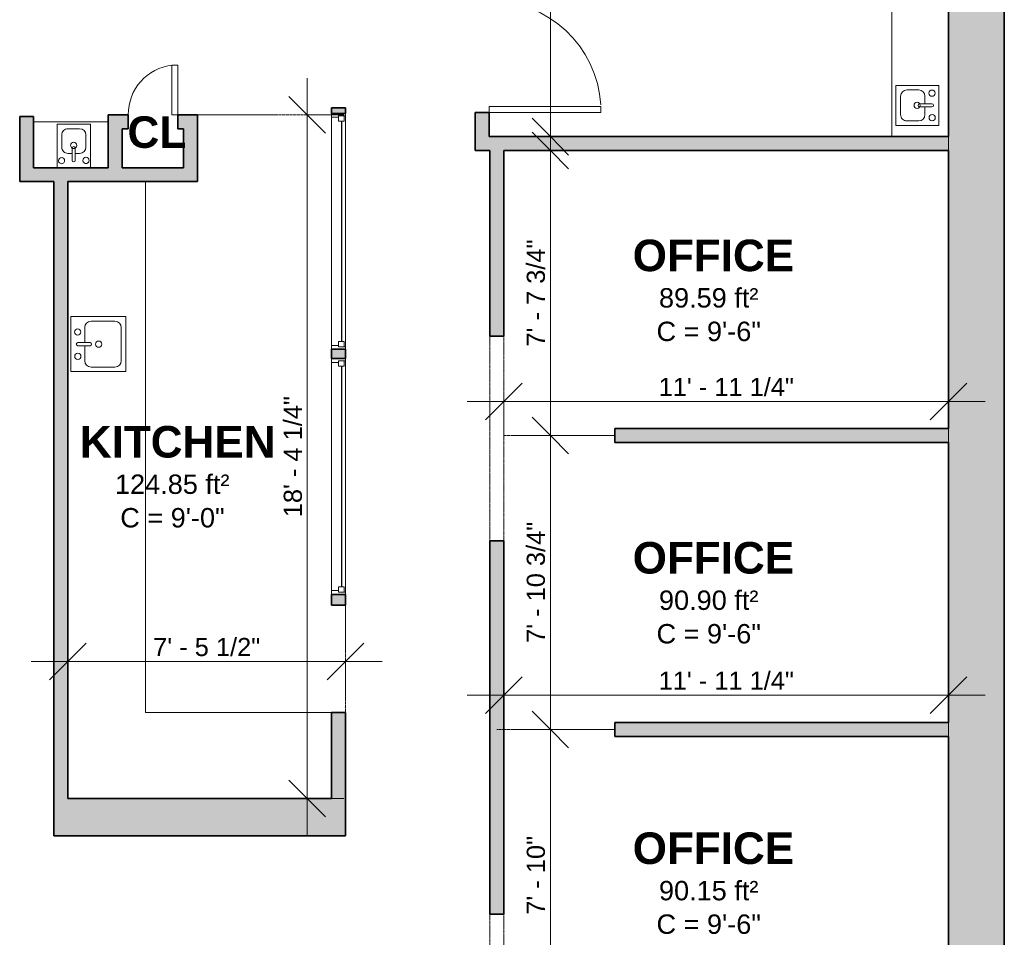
# Model space of a CAD drawing. Header units: inches. Extents: x -125 to 454, y -512 to 818.
# Tile 6 of 9: x 137 to 454, y 116 to 412. Entities that reach past the tile are written whole.
import ezdxf

# ---------------------------------------------------------------- set-up
doc = ezdxf.new("R2010")
doc.units = ezdxf.units.IN
doc.header["$MEASUREMENT"] = 0
doc.linetypes.add('Dash', pattern=[0.23622, 0.11811, -0.11811])
doc.linetypes.add('Overhead', pattern=[0.15625, 0.09375, -0.0625])
for name, color, linetype, lineweight in [('A-ANNO-DIMS', 211, 'Continuous', 9), ('A-ANNO-DIMS-100', 211, 'Continuous', 9), ('A-AREA', 32, 'Dash', 9), ('A-AREA-IDEN', 2, 'Continuous', 9), ('A-DETL-GENF', 92, 'Overhead', 9), ('A-DETL-MEDM', 33, 'Continuous', 25), ('A-DOOR', 31, 'Continuous', 9), ('A-FLOR', 192, 'Continuous', 9), ('A-GLAZ', 151, 'Continuous', 9), ('A-OBJECTS', 90, 'Continuous', 9), ('A-WALL', 113, 'Continuous', 9), ('A-WALL-PATT', 111, 'Continuous', 9), ('P-SANR-FIXT', 6, 'Continuous', 9)]:
    doc.layers.add(name, color=color, linetype=linetype, lineweight=lineweight)
doc.styles.add('Arial_1', font='arial.ttf', dxfattribs={"height": 6.25})
doc.styles.add('Arial_2', font='arial.ttf', dxfattribs={"height": 5.859375})
doc.styles.add('Arial_B', font='arialbd.ttf', dxfattribs={"height": 10.15625})
doc.dimstyles.new('Linear_-_1_5mm_Arial', dxfattribs={"dimscale": 12, "dimtxt": 5.978082, "dimasz": 0.984252, "dimexe": 0.984252, "dimexo": 0.656168, "dimgap": 0, "dimtad": 1, "dimrnd": 0.25, "dimzin": 1, "dimdsep": 46, "dimlunit": 4, "dimtxsty": 'Arial_2', "dimblk1": 'OBLIQUE', "dimblk2": 'OBLIQUE', "dimsah": 1, "dimcen": 0.09, "dimdle": 0.984252, "dimazin": 0, "dimtfac": 1, "dimtdec": 4, "dimtix": 1, "dimtmove": 0, "dimatfit": 3, "dimfxl": 1, "dimtvp": 1, "dimtfill": 1, "dimfrac": 2, "dimtolj": 1, "dimtzin": 0, "dimarcsym": 2})

# ---------------------------------------------------------------- blocks, each defined once
blk = doc.blocks.new('Planitar-Fixed - 2_-0_x4_-1345956-Main Floor')
at = {"layer": 'A-GLAZ', "lineweight": 18}
for p, q in [((-38, 2.76), (-37.25, 2.76)), ((-37.25, 2.76), (-37.25, 0.53)), ((-37.25, 2.26), (-35.52, 2.26)), ((-37.25, 0.53), (-35.52, 0.53)), ((-36.74, 0.53), (-36.74, -1.74)), ((-35.52, 2.26), (-35.52, 0.53)), ((35.52, 2.26), (35.52, 0.53)), ((37.25, 2.26), (35.52, 2.26)), ((35.52, 0.53), (37.25, 0.53)), ((36.74, 0.53), (36.74, -1.74)), ((37.25, 2.76), (37.25, 0.53)), ((37.96, 2.76), (37.25, 2.76)), ((-38, -1.74), (-36.74, -1.74)), ((38, -1.74), (36.74, -1.74))]:
    blk.add_line(p, q, dxfattribs=at)
at = {"layer": 'A-GLAZ', "lineweight": 25}
blk.add_line((-35.52, 1.4), (35.52, 1.4), dxfattribs=at)
blk = doc.blocks.new('Planitar - Single Door_Flush Panel - 3_-0_ x 6_-8_-1346212-Main Floor')
at = {"layer": 'A-DOOR', "lineweight": 18}
for p, q in [((15.99, 2.25), (15.99, 38.25)), ((18, 38.25), (15.99, 38.25)), ((18, 2.25), (18, 38.25)), ((18, 2.25), (15.99, 2.25))]:
    blk.add_line(p, q, dxfattribs=at)
at = {"layer": 'A-DOOR'}
blk.add_arc((17.77, 2.55), 35.77, 93.6344, 180.4806, dxfattribs=at)
blk = doc.blocks.new('Planitar - Single Door_Flush Panel - 1_-4_ x 6_-8_-1347475-Main Floor')
at = {"layer": 'A-DOOR', "lineweight": 18}
for p, q in [((5.99, 2.25), (5.99, 18.25)), ((8, 18.25), (5.99, 18.25)), ((8, 2.25), (8, 18.25)), ((8, 2.25), (5.99, 2.25))]:
    blk.add_line(p, q, dxfattribs=at)
at = {"layer": 'A-DOOR'}
blk.add_arc((7.77, 2.55), 15.77, 95.5348, 181.0901, dxfattribs=at)
blk = doc.blocks.new('Planitar - Opening - 5_-6_ x 6_-8-1347614-Main Floor')
at = {"layer": 'A-DETL-GENF'}
for p, q in [((32.68, 2.25), (-33.32, 2.25)), ((-33.32, -2.25), (32.68, -2.25))]:
    blk.add_line(p, q, dxfattribs=at)
at = {"layer": 'A-DETL-MEDM'}
for p, q in [((-33.32, 2.25), (-33.32, -2.25)), ((32.68, -2.25), (32.68, 2.25))]:
    blk.add_line(p, q, dxfattribs=at)
blk = doc.blocks.new('Planitar - Opening - 5_-8_ x 6_-8-1347685-Main Floor')
at = {"layer": 'A-DETL-GENF'}
for p, q in [((33.68, 2.25), (-34.32, 2.25)), ((-34.32, -2.25), (33.68, -2.25))]:
    blk.add_line(p, q, dxfattribs=at)
at = {"layer": 'A-DETL-MEDM'}
for p, q in [((-34.32, 2.25), (-34.32, -2.25)), ((33.68, -2.25), (33.68, 2.25))]:
    blk.add_line(p, q, dxfattribs=at)
blk = doc.blocks.new('Sink - 450 x 450mm-320706-Main Floor')
at = {"layer": 'P-SANR-FIXT'}
for p, q in [((9.48, 8.95), (-8.24, 8.95)), ((-8.24, 8.95), (-8.24, -8.77)), ((0.12, 6.7), (0.12, 2.76)), ((1.12, 6.7), (1.12, 2.76)), ((9.48, -8.77), (9.48, 8.95)), ((0.12, 4.45), (-4.74, 4.45)), ((5.98, 4.45), (1.12, 4.45)), ((-6.74, 2.45), (-6.74, -5.27)), ((7.98, -5.27), (7.98, 2.45)), ((-8.24, -8.77), (9.48, -8.77)), ((-4.74, -7.27), (5.98, -7.27))]:
    blk.add_line(p, q, dxfattribs=at)
for centre, radius, start, end in [((-3.32, 6.7), 1, 360, 180), ((-3.32, 6.7), 1, 180, 360), ((0.62, 6.7), 0.5, 0, 180), ((4.55, 6.78), 1, 360, 180), ((4.55, 6.78), 1, 180, 0), ((-4.74, 2.45), 2, 90, 180), ((5.98, 2.45), 2, 360, 90), ((0.62, 0), 1, 360, 180), ((0.62, 0), 1, 180, 0), ((0.62, 2.76), 0.5, 180, 360), ((-4.74, -5.27), 2, 180, 270), ((5.98, -5.27), 2, 270, 0)]:
    blk.add_arc(centre, radius, start, end, dxfattribs=at)
blk = doc.blocks.new('Sink - 450 x 450mm-1352049-Main Floor')
at = {"layer": 'P-SANR-FIXT'}
for p, q in [((6.01, 7.07), (-4.78, 7.07)), ((-4.78, 7.07), (-4.78, -6.88)), ((6.01, -6.88), (6.01, 7.07)), ((0.12, 4.82), (0.12, 0.88)), ((1.12, 4.82), (1.12, 0.88)), ((-3.28, 0.57), (-3.28, -3.38)), ((0.12, 2.57), (-1.28, 2.57)), ((2.51, 2.57), (1.12, 2.57)), ((4.51, -3.38), (4.51, 0.57)), ((-1.28, -5.38), (2.51, -5.38)), ((-4.78, -6.88), (6.01, -6.88))]:
    blk.add_line(p, q, dxfattribs=at)
for centre, radius, start, end in [((-3.32, 4.82), 1, 360, 180), ((-3.32, 4.82), 1, 180, 360), ((0.62, 4.82), 0.5, 0, 180), ((4.55, 4.9), 1, 360, 180), ((4.55, 4.9), 1, 180, 0), ((-1.28, 0.57), 2, 90, 180), ((0.62, 0), 1, 360, 180), ((0.62, 0), 1, 180, 0), ((0.62, 0.88), 0.5, 180, 0), ((2.51, 0.57), 2, 360, 90), ((-1.28, -3.38), 2, 180, 270), ((2.51, -3.38), 2, 270, 0)]:
    blk.add_arc(centre, radius, start, end, dxfattribs=at)
blk = doc.blocks.new('Sink - 450 x 450mm-1352121-Main Floor')
at = {"layer": 'P-SANR-FIXT'}
for p, q in [((7.09, 7.01), (-5.85, 7.01)), ((-5.85, 7.01), (-5.85, -6.83)), ((7.09, -6.83), (7.09, 7.01)), ((0.12, 4.76), (0.12, 0.82)), ((1.12, 4.76), (1.12, 0.82)), ((-4.35, 0.51), (-4.35, -3.33)), ((0.12, 2.51), (-2.35, 2.51)), ((3.59, 2.51), (1.12, 2.51)), ((5.59, -3.33), (5.59, 0.51)), ((-2.35, -5.33), (3.59, -5.33)), ((-5.85, -6.83), (7.09, -6.83))]:
    blk.add_line(p, q, dxfattribs=at)
for centre, radius, start, end in [((-3.32, 4.76), 1, 360, 180), ((-3.32, 4.76), 1, 180, 360), ((0.62, 4.76), 0.5, 0, 180), ((4.55, 4.84), 1, 360, 180), ((4.55, 4.84), 1, 180, 0), ((-2.35, 0.51), 2, 90, 180), ((0.62, 0), 1, 360, 180), ((0.62, 0), 1, 180, 0), ((0.62, 0.82), 0.5, 180, 0), ((3.59, 0.51), 2, 360, 90), ((-2.35, -3.33), 2, 180, 270), ((3.59, -3.33), 2, 270, 0)]:
    blk.add_arc(centre, radius, start, end, dxfattribs=at)
blk = doc.blocks.new('DIMBLOCK17-Main Floor')
at = {"layer": 'A-ANNO-DIMS-100'}
for p, q in [((307.73, 523.06), (307.73, 362.19)), ((308.2, 511.25), (295.92, 511.25)), ((307.73, 511.25), (308.2, 511.25)), ((308.2, 374), (295.92, 374)), ((307.73, 374), (308.2, 374))]:
    blk.add_line(p, q, dxfattribs=at)
at = {"layer": 'A-ANNO-DIMS-100', "lineweight": 35}
for p, q in [((307.73, 511.25), (301.82, 517.16)), ((307.73, 511.25), (313.63, 505.34)), ((307.73, 374), (301.82, 379.91)), ((307.73, 374), (313.63, 368.09))]:
    blk.add_line(p, q, dxfattribs=at)
at = {"layer": 'A-ANNO-DIMS-100', "color": 0, "insert": (300.12, 423.13), "char_height": 5.8594, "width": 46.7946, "attachment_point": 1, "rotation": 90, "line_spacing_factor": 0.941778, "style": 'Arial_2', "bg_fill": 3, "box_fill_scale": 1.25, "bg_fill_color": 256, "bg_fill_true_color": 13158600, "bg_fill_transparency": 0}
blk.add_mtext('11\' - 5 1/4"', dxfattribs=at)
blk = doc.blocks.new('_Oblique')
at = {"color": 0, "linetype": 'ByBlock', "lineweight": -2}
blk.add_line((-0.5, -0.5), (0.5, 0.5), dxfattribs=at)
blk = doc.blocks.new('DIMBLOCK18-Main Floor')
at = {"layer": 'A-ANNO-DIMS-100'}
for p, q in [((307.73, 265.94), (307.73, 381.31)), ((307.25, 369.5), (319.54, 369.5)), ((307.73, 369.5), (307.25, 369.5)), ((307.25, 277.75), (319.54, 277.75)), ((307.73, 277.75), (307.25, 277.75))]:
    blk.add_line(p, q, dxfattribs=at)
at = {"layer": 'A-ANNO-DIMS-100', "lineweight": 35}
for p, q in [((307.73, 369.5), (301.82, 375.41)), ((307.73, 369.5), (313.63, 363.59)), ((307.73, 277.75), (301.82, 283.66)), ((307.73, 277.75), (313.63, 271.84))]:
    blk.add_line(p, q, dxfattribs=at)
at = {"layer": 'A-ANNO-DIMS-100', "color": 0, "insert": (300.12, 306.38), "char_height": 5.8594, "width": 41.3867, "attachment_point": 1, "rotation": 90, "line_spacing_factor": 0.941778, "style": 'Arial_2', "bg_fill": 3, "box_fill_scale": 1.25, "bg_fill_color": 256, "bg_fill_true_color": 13158600, "bg_fill_transparency": 0}
blk.add_mtext('7\' - 7 3/4"', dxfattribs=at)
blk = doc.blocks.new('DIMBLOCK19-Main Floor')
at = {"layer": 'A-ANNO-DIMS-100'}
for p, q in [((307.73, 289.56), (307.73, 171.19)), ((308.2, 277.75), (295.92, 277.75)), ((307.73, 277.75), (308.2, 277.75)), ((308.2, 183), (295.92, 183)), ((307.73, 183), (308.2, 183))]:
    blk.add_line(p, q, dxfattribs=at)
at = {"layer": 'A-ANNO-DIMS-100', "lineweight": 35}
for p, q in [((307.73, 277.75), (301.82, 283.66)), ((307.73, 277.75), (313.63, 271.84)), ((307.73, 183), (301.82, 188.91)), ((307.73, 183), (313.63, 177.09))]:
    blk.add_line(p, q, dxfattribs=at)
at = {"layer": 'A-ANNO-DIMS-100', "color": 0, "insert": (300.12, 210.88), "char_height": 5.8594, "width": 46.7946, "attachment_point": 1, "rotation": 90, "line_spacing_factor": 0.941778, "style": 'Arial_2', "bg_fill": 3, "box_fill_scale": 1.25, "bg_fill_color": 256, "bg_fill_true_color": 13158600, "bg_fill_transparency": 0}
blk.add_mtext('7\' - 10 3/4"', dxfattribs=at)
blk = doc.blocks.new('DIMBLOCK20-Main Floor')
at = {"layer": 'A-ANNO-DIMS-100'}
for p, q in [((307.73, 194.81), (307.73, 77.19)), ((308.2, 183), (295.92, 183)), ((307.73, 183), (308.2, 183)), ((308.2, 89), (295.92, 89)), ((307.73, 89), (308.2, 89))]:
    blk.add_line(p, q, dxfattribs=at)
at = {"layer": 'A-ANNO-DIMS-100', "lineweight": 35}
for p, q in [((307.73, 183), (301.82, 188.91)), ((307.73, 183), (313.63, 177.09)), ((307.73, 89), (301.82, 94.91)), ((307.73, 89), (313.63, 83.09))]:
    blk.add_line(p, q, dxfattribs=at)
at = {"layer": 'A-ANNO-DIMS-100', "color": 0, "insert": (300.12, 123.31), "char_height": 5.859, "width": 30.4606, "attachment_point": 1, "rotation": 90, "line_spacing_factor": 0.941778, "style": 'Arial_2', "bg_fill": 3, "box_fill_scale": 1.25, "bg_fill_color": 256, "bg_fill_true_color": 13158600, "bg_fill_transparency": 0}
blk.add_mtext('7\' - 10"', dxfattribs=at)
blk = doc.blocks.new('DIMBLOCK24-Main Floor')
at = {"layer": 'A-ANNO-DIMS-100', "lineweight": 35}
for p, q in [((292.75, 194.04), (298.66, 199.95)), ((436, 194.04), (441.91, 199.95)), ((292.75, 194.04), (286.84, 188.13)), ((436, 194.04), (430.09, 188.13))]:
    blk.add_line(p, q, dxfattribs=at)
at = {"layer": 'A-ANNO-DIMS-100'}
for p, q in [((280.94, 194.04), (447.81, 194.04)), ((292.75, 194.52), (292.75, 182.23)), ((292.75, 194.04), (292.75, 194.52)), ((436, 194.52), (436, 182.23)), ((436, 194.04), (436, 194.52))]:
    blk.add_line(p, q, dxfattribs=at)
at = {"layer": 'A-ANNO-DIMS-100', "color": 0, "insert": (342.62, 201.65), "char_height": 5.8594, "width": 52.2025, "attachment_point": 1, "line_spacing_factor": 0.941778, "style": 'Arial_2', "bg_fill": 3, "box_fill_scale": 1.25, "bg_fill_color": 256, "bg_fill_true_color": 13158600, "bg_fill_transparency": 0}
blk.add_mtext('11\' - 11 1/4"', dxfattribs=at)
blk = doc.blocks.new('DIMBLOCK25-Main Floor')
at = {"layer": 'A-ANNO-DIMS-100', "lineweight": 35}
for p, q in [((292.75, 288.69), (298.66, 294.59)), ((436, 288.69), (441.91, 294.59)), ((292.75, 288.69), (286.84, 282.78)), ((436, 288.69), (430.09, 282.78))]:
    blk.add_line(p, q, dxfattribs=at)
at = {"layer": 'A-ANNO-DIMS-100'}
for p, q in [((292.75, 289.17), (292.75, 276.88)), ((292.75, 288.69), (292.75, 289.17)), ((436, 289.17), (436, 276.88)), ((436, 288.69), (436, 289.17)), ((280.94, 288.69), (447.81, 288.69))]:
    blk.add_line(p, q, dxfattribs=at)
at = {"layer": 'A-ANNO-DIMS-100', "color": 0, "insert": (342.62, 296.29), "char_height": 5.8594, "width": 52.2025, "attachment_point": 1, "line_spacing_factor": 0.941778, "style": 'Arial_2', "bg_fill": 3, "box_fill_scale": 1.25, "bg_fill_color": 256, "bg_fill_true_color": 13158600, "bg_fill_transparency": 0}
blk.add_mtext('11\' - 11 1/4"', dxfattribs=at)
blk = doc.blocks.new('DIMBLOCK26-Main Floor')
at = {"layer": 'A-ANNO-DIMS-100'}
for p, q in [((229.42, 148.94), (229.42, 392.81)), ((228.95, 381), (241.23, 381)), ((229.42, 381), (228.95, 381)), ((228.95, 160.75), (241.23, 160.75)), ((229.42, 160.75), (228.95, 160.75))]:
    blk.add_line(p, q, dxfattribs=at)
at = {"layer": 'A-ANNO-DIMS-100', "lineweight": 35}
for p, q in [((229.42, 381), (223.52, 386.91)), ((229.42, 381), (235.33, 375.09)), ((229.42, 160.75), (223.52, 166.66)), ((229.42, 160.75), (235.33, 154.84))]:
    blk.add_line(p, q, dxfattribs=at)
at = {"layer": 'A-ANNO-DIMS-100', "color": 0, "insert": (221.82, 251.38), "char_height": 5.8594, "width": 46.7946, "attachment_point": 1, "rotation": 90, "line_spacing_factor": 0.941778, "style": 'Arial_2', "bg_fill": 3, "box_fill_scale": 1.25, "bg_fill_color": 256, "bg_fill_true_color": 13158600, "bg_fill_transparency": 0}
blk.add_mtext('18\' - 4 1/4"', dxfattribs=at)
blk = doc.blocks.new('DIMBLOCK27-Main Floor')
at = {"layer": 'A-ANNO-DIMS-100', "lineweight": 35}
for p, q in [((152.25, 204.9), (158.16, 210.8)), ((241.75, 204.9), (247.66, 210.8)), ((152.25, 204.9), (146.34, 198.99)), ((241.75, 204.9), (235.84, 198.99))]:
    blk.add_line(p, q, dxfattribs=at)
at = {"layer": 'A-ANNO-DIMS-100'}
for p, q in [((140.44, 204.9), (253.56, 204.9)), ((152.25, 205.37), (152.25, 193.09)), ((152.25, 204.9), (152.25, 205.37)), ((241.75, 205.37), (241.75, 193.09)), ((241.75, 204.9), (241.75, 205.37))]:
    blk.add_line(p, q, dxfattribs=at)
at = {"layer": 'A-ANNO-DIMS-100', "color": 0, "insert": (179.76, 212.5), "char_height": 5.8594, "width": 41.3867, "attachment_point": 1, "line_spacing_factor": 0.941778, "style": 'Arial_2', "bg_fill": 3, "box_fill_scale": 1.25, "bg_fill_color": 256, "bg_fill_true_color": 13158600, "bg_fill_transparency": 0}
blk.add_mtext('7\' - 5 1/2"', dxfattribs=at)

msp = doc.modelspace()

# ---------------------------------------------------------------- hatches: boundary and pattern name
at = {"layer": 'A-WALL-PATT', "transparency": 33554560}
h = msp.add_hatch(color=8, dxfattribs=at)
h.paths.add_polyline_path([(288, 374), (288, 381.75), (283.5, 381.75), (283.5, 374)], flags=0)
h.paths.add_polyline_path([(288, 417.75), (288, 529.25), (283.5, 529.25), (283.5, 417.75)], flags=0)
for points in [[(454, -511.59), (454, 529.25), (436, 529.25), (436, -505.849)], [(194, 364), (194, 381), (189.5, 381), (189.5, 364)], [(141.25, 364), (141.25, 380.5), (136.75, 380.5), (136.75, 364)], [(169.75, 364), (169.75, 376.5), (165.25, 376.5), (165.25, 364)], [(436, 369.5), (436, 374), (283.5, 374), (283.5, 369.5), (324.943, 369.5)], [(194, 359.5), (194, 364), (136.75, 364), (136.75, 359.5), (175.612, 359.5)], [(152.25, 148.75), (152.25, 359.5), (147.75, 359.5), (147.75, 148.75)], [(436, 275.5), (436, 280), (328.5, 280), (328.5, 275.5)], [(241.75, 148.75), (241.75, 188.5), (237.25, 188.5), (237.25, 148.75)], [(436, 180.75), (436, 185.25), (328.5, 185.25), (328.5, 180.75)], [(237.25, 148.75), (237.25, 160.75), (152.25, 160.75), (152.25, 148.75), (175.612, 148.75)]]:
    msp.add_hatch(color=8, dxfattribs=at).paths.add_polyline_path(points, flags=0)
h = msp.add_hatch(color=8, dxfattribs=at)
h.paths.add_polyline_path([(187.75, 376.5), (189.5, 376.5), (189.5, 381), (187.75, 381)], flags=0)
h.paths.add_polyline_path([(165.25, 376.5), (171.75, 376.5), (171.75, 381), (165.25, 381)], flags=0)
h = msp.add_hatch(color=8, dxfattribs=at)
h.paths.add_polyline_path([(237.25, 223), (241.75, 223), (241.75, 226.499), (237.25, 226.499)], flags=0)
h.paths.add_polyline_path([(237.25, 302.499), (241.75, 302.499), (241.75, 305.501), (237.25, 305.501)], flags=0)
h.paths.add_polyline_path([(237.25, 381.501), (241.75, 381.501), (241.75, 383.25), (237.25, 383.25)], flags=0)
h = msp.add_hatch(color=8, dxfattribs=at)
h.paths.add_polyline_path([(292.75, -2.75), (292.75, 55.5), (288.25, 55.5), (288.25, -2.75)], flags=0)
h.paths.add_polyline_path([(288.25, 123.5), (292.75, 123.5), (292.75, 243.75), (288.25, 243.75)], flags=0)
h.paths.add_polyline_path([(292.75, 309.75), (292.75, 369.5), (288.25, 369.5), (288.25, 309.75)], flags=0)

# ---------------------------------------------------------------- linework, layer by layer
at = {"layer": 'A-AREA'}
for p, q in [((191.75, 381), (237.25, 381)), ((328.5, 277.75), (292.75, 277.75)), ((241.75, 223), (241.75, 188.5)), ((292.75, 183), (290.523, 183)), ((328.5, 183), (292.75, 183))]:
    msp.add_line(p, q, dxfattribs=at)
at = {"layer": 'A-FLOR'}
msp.add_line((436, -486.956), (436, 511.25), dxfattribs=at)
at = {"layer": 'A-OBJECTS'}
for p, q in [((417.75, 511.25), (417.75, 374)), ((436, 374), (436, 511.25)), ((141.25, 378.75), (165.25, 378.75)), ((141.25, 364), (141.25, 378.75)), ((165.25, 378.75), (165.25, 364)), ((417.75, 374), (436, 374)), ((165.25, 364), (141.25, 364)), ((152.25, 359.5), (177.25, 359.5)), ((152.25, 160.75), (152.25, 359.5)), ((177.25, 359.5), (177.25, 188.5)), ((237.25, 188.5), (177.25, 188.5)), ((237.25, 160.75), (237.25, 188.5)), ((177.25, 160.75), (152.25, 160.75)), ((177.25, 160.75), (237.25, 160.75))]:
    msp.add_line(p, q, dxfattribs=at)
at = {"layer": 'A-WALL', "lineweight": 35}
for p, q in [((454, -511.59), (454, 529.25)), ((436, 511.25), (436, 374)), ((171.75, 381), (165.25, 381)), ((165.25, 381), (165.25, 376.5)), ((171.75, 376.5), (171.75, 381)), ((189.5, 381), (187.75, 381)), ((187.75, 381), (187.75, 376.5)), ((194, 381), (189.5, 381)), ((194, 364), (194, 381)), ((241.75, 383.25), (237.25, 383.25)), ((237.25, 383.25), (237.25, 381.501)), ((237.25, 381.501), (241.75, 381.501)), ((241.75, 381.501), (241.75, 383.25)), ((288, 381.75), (283.5, 381.75)), ((283.5, 381.75), (283.5, 374)), ((288, 374), (288, 381.75)), ((141.25, 380.5), (136.75, 380.5)), ((136.75, 380.5), (136.75, 364)), ((141.25, 364), (141.25, 380.5)), ((165.25, 376.5), (165.25, 364)), ((169.75, 376.5), (171.75, 376.5)), ((169.75, 364), (169.75, 376.5)), ((187.75, 376.5), (189.5, 376.5)), ((189.5, 376.5), (189.5, 364)), ((283.5, 374), (283.5, 369.5)), ((436, 374), (288, 374)), ((283.5, 369.5), (288.25, 369.5)), ((288.25, 369.5), (288.25, 309.75)), ((292.75, 309.75), (292.75, 369.5)), ((292.75, 369.5), (436, 369.5)), ((436, 369.5), (436, 280)), ((136.75, 364), (136.75, 359.5)), ((165.25, 364), (141.25, 364)), ((189.5, 364), (169.75, 364)), ((194, 359.5), (194, 364)), ((136.75, 359.5), (147.75, 359.5)), ((147.75, 359.5), (147.75, 148.75)), ((152.25, 359.5), (194, 359.5)), ((152.25, 160.75), (152.25, 359.5)), ((288.25, 309.75), (292.75, 309.75)), ((241.75, 305.501), (237.25, 305.501)), ((237.25, 305.501), (237.25, 302.499)), ((241.75, 302.499), (241.75, 305.501)), ((237.25, 302.499), (241.75, 302.499)), ((436, 280), (328.5, 280)), ((328.5, 280), (328.5, 275.5)), ((328.5, 275.5), (436, 275.5)), ((436, 275.5), (436, 185.25)), ((292.75, 243.75), (288.25, 243.75)), ((288.25, 243.75), (288.25, 123.5)), ((292.75, 123.5), (292.75, 243.75)), ((241.75, 226.499), (237.25, 226.499)), ((237.25, 226.499), (237.25, 223)), ((241.75, 223), (241.75, 226.499)), ((237.25, 223), (241.75, 223)), ((241.75, 188.5), (237.25, 188.5)), ((237.25, 188.5), (237.25, 160.75)), ((241.75, 148.75), (241.75, 188.5)), ((436, 185.25), (328.5, 185.25)), ((328.5, 185.25), (328.5, 180.75)), ((328.5, 180.75), (436, 180.75)), ((436, 180.75), (436, 91.25)), ((237.25, 160.75), (152.25, 160.75)), ((147.75, 148.75), (152.25, 148.75)), ((152.25, 148.75), (237.25, 148.75)), ((237.25, 148.75), (241.75, 148.75)), ((288.25, 123.5), (292.75, 123.5))]:
    msp.add_line(p, q, dxfattribs=at)
at = {"layer": 'A-WALL'}
for p, q in [((454, -511.59), (454, 529.25)), ((436, 511.25), (436, 374)), ((171.75, 381), (165.25, 381)), ((165.25, 376.5), (165.25, 381)), ((171.75, 381), (171.75, 376.5)), ((189.5, 381), (187.75, 381)), ((187.75, 376.5), (187.75, 381)), ((189.5, 381), (194, 381)), ((194, 364), (194, 381)), ((237.25, 383.25), (241.75, 383.25)), ((237.25, 383.25), (237.25, 223)), ((237.25, 381.501), (241.75, 381.501)), ((237.25, 305.501), (237.25, 381.501)), ((241.75, 223), (241.75, 383.25)), ((241.75, 381.501), (241.75, 305.501)), ((283.5, 381.75), (288, 381.75)), ((283.5, 381.75), (283.5, 374)), ((288, 374), (288, 381.75)), ((136.75, 380.5), (141.25, 380.5)), ((136.75, 380.5), (136.75, 364)), ((141.25, 364), (141.25, 380.5)), ((165.25, 376.5), (165.25, 364)), ((169.75, 376.5), (171.75, 376.5)), ((169.75, 364), (169.75, 376.5)), ((187.75, 376.5), (189.5, 376.5)), ((189.5, 376.5), (189.5, 364)), ((283.5, 369.5), (283.5, 374)), ((436, 374), (288, 374)), ((283.5, 369.5), (288.25, 369.5)), ((288.25, 369.5), (288.25, 309.75)), ((292.75, 309.75), (292.75, 369.5)), ((292.75, 369.5), (436, 369.5)), ((436, 369.5), (436, 280)), ((136.75, 359.5), (136.75, 364)), ((165.25, 364), (141.25, 364)), ((189.5, 364), (169.75, 364)), ((194, 364), (194, 359.5)), ((136.75, 359.5), (147.75, 359.5)), ((147.75, 359.5), (147.75, 148.75)), ((152.25, 359.5), (194, 359.5)), ((152.25, 160.75), (152.25, 359.5)), ((292.75, 309.75), (288.25, 309.75)), ((241.75, 305.501), (237.25, 305.501)), ((237.25, 302.499), (241.75, 302.499)), ((237.25, 226.499), (237.25, 302.499)), ((241.75, 302.499), (241.75, 226.499)), ((436, 280), (328.5, 280)), ((328.5, 275.5), (328.5, 280)), ((328.5, 275.5), (436, 275.5)), ((436, 275.5), (436, 185.25)), ((288.25, 243.75), (292.75, 243.75)), ((288.25, 243.75), (288.25, 123.5)), ((292.75, 123.5), (292.75, 243.75)), ((241.75, 226.499), (237.25, 226.499)), ((241.75, 223), (237.25, 223)), ((237.25, 188.5), (241.75, 188.5)), ((237.25, 188.5), (237.25, 160.75)), ((241.75, 148.75), (241.75, 188.5)), ((328.5, 180.75), (328.5, 185.25)), ((436, 185.25), (328.5, 185.25)), ((328.5, 180.75), (436, 180.75)), ((436, 180.75), (436, 91.25)), ((237.25, 160.75), (152.25, 160.75)), ((152.25, 148.75), (147.75, 148.75)), ((152.25, 148.75), (237.25, 148.75)), ((241.75, 148.75), (237.25, 148.75)), ((292.75, 123.5), (288.25, 123.5))]:
    msp.add_line(p, q, dxfattribs=at)

# ---------------------------------------------------------------- block references
at = {"layer": 'A-DOOR', "rotation": 270}
for name, p in [('Planitar - Single Door_Flush Panel - 3_-0_ x 6_-8_-1346212-Main Floor', (285.75, 399.75)), ('Planitar - Opening - 5_-6_ x 6_-8-1347614-Main Floor', (290.5, 276.428)), ('Planitar - Opening - 5_-8_ x 6_-8-1347685-Main Floor', (290.5, 89.178))]:
    msp.add_blockref(name, p, dxfattribs=at)
at = {"layer": 'A-DOOR'}
msp.add_blockref('Planitar - Single Door_Flush Panel - 1_-4_ x 6_-8_-1347475-Main Floor', (179.75, 378.75), dxfattribs=at)
at = {"layer": 'A-GLAZ', "rotation": 269.9999999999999}
for p in [(238.988, 343.501), (238.988, 264.499)]:
    msp.add_blockref('Planitar-Fixed - 2_-0_x4_-1345956-Main Floor', p, dxfattribs=at)
at = {"layer": 'P-SANR-FIXT'}
for name, p, rotation in [('Sink - 450 x 450mm-1352121-Main Floor', (425.913, 384.686), 269.9999999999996), ('Sink - 450 x 450mm-1352049-Main Floor', (154.791, 371.181), 180), ('Sink - 450 x 450mm-320706-Main Floor', (162.188, 306.524), 90)]:
    msp.add_blockref(name, p, dxfattribs=dict(at, rotation=rotation))

# ---------------------------------------------------------------- texts
at = {"layer": 'A-AREA-IDEN', "attachment_point": 1}
for s, insert, char_height, width, style in [('CL', (171.486, 380.547), 10.1562, 22.09375, 'Arial_B'), ('OFFICE', (334.268, 340.815), 10.1562, 60.91562, 'Arial_B'), ('89.59 ft²', (342.732, 325.194), 6.25, 40.4, 'Arial_1'), ('C = 9\'-6"', (341.945, 314.39), 6.25, 42.29375, 'Arial_1'), ('KITCHEN', (156.122, 280.768), 10.1562, 73.85625, 'Arial_B'), ('124.85 ft²', (167.461, 265.147), 6.25, 46.39687, 'Arial_1'), ('C = 9\'-0"', (169.154, 254.343), 6.25, 42.29375, 'Arial_1'), ('OFFICE', (334.268, 243.389), 10.1562, 60.91562, 'Arial_B'), ('90.90 ft²', (342.732, 227.768), 6.25, 40.4, 'Arial_1'), ('C = 9\'-6"', (341.945, 216.965), 6.25, 42.29375, 'Arial_1'), ('OFFICE', (334.268, 149.822), 10.1562, 60.91562, 'Arial_B'), ('90.15 ft²', (342.732, 134.201), 6.25, 40.4, 'Arial_1'), ('C = 9\'-6"', (341.945, 123.397), 6.25, 42.29375, 'Arial_1')]:
    msp.add_mtext(s, dxfattribs=dict(at, insert=insert, char_height=char_height, width=width, style=style))

# ---------------------------------------------------------------- next in the draw order: dimensions: what is measured, and where the dimension line sits
at = {"layer": 'A-ANNO-DIMS'}
for base, p1, p2, override, picture, middle in [((307.727, 374), (316.078, 511.25), (316.078, 374), {"dimpost": '<>', "dimfxl": 137.25}, 'DIMBLOCK17-Main Floor', (304.697, 442.625)), ((229.423, 381), (221.072, 160.75), (221.072, 381), {"dimpost": '<>', "dimfxl": 220.25}, 'DIMBLOCK26-Main Floor', (226.394, 270.875))]:
    dim = msp.add_linear_dim(base=base, p1=p1, p2=p2, angle=90, dimstyle='Linear_-_1_5mm_Arial', override=override, dxfattribs=at)
    dim.commit()
    dim.dimension.update_dxf_attribs({"geometry": picture, "text_midpoint": middle})

# ---------------------------------------------------------------- next in the draw order: dimensions: what is measured, and where the dimension line sits
dim = msp.add_linear_dim(base=(307.727, 369.5), p1=(299.375, 277.75), p2=(299.375, 369.5), angle=90, dimstyle='Linear_-_1_5mm_Arial', override={"dimpost": '<>', "dimfxl": 91.75}, dxfattribs=at)
dim.commit()
dim.dimension.update_dxf_attribs({"geometry": 'DIMBLOCK18-Main Floor', "text_midpoint": (304.695, 323.625)})
dim = msp.add_linear_dim(base=(241.75, 204.896), p1=(152.25, 213.248), p2=(241.75, 213.248), dimstyle='Linear_-_1_5mm_Arial', override={"dimpost": '<>', "dimfxl": 89.5}, dxfattribs=at)
dim.commit()
dim.dimension.update_dxf_attribs({"geometry": 'DIMBLOCK27-Main Floor', "text_midpoint": (197, 207.926)})

# ---------------------------------------------------------------- next in the draw order: dimensions: what is measured, and where the dimension line sits
dim = msp.add_linear_dim(base=(307.727, 183), p1=(316.078, 277.75), p2=(316.078, 183), angle=90, dimstyle='Linear_-_1_5mm_Arial', override={"dimpost": '<>', "dimfxl": 94.75}, dxfattribs=at)
dim.commit()
dim.dimension.update_dxf_attribs({"geometry": 'DIMBLOCK19-Main Floor', "text_midpoint": (304.695, 230.375)})

# ---------------------------------------------------------------- next in the draw order: dimensions: what is measured, and where the dimension line sits
dim = msp.add_linear_dim(base=(436, 288.688), p1=(292.75, 297.039), p2=(436, 297.039), dimstyle='Linear_-_1_5mm_Arial', override={"dimpost": '<>', "dimfxl": 143.25}, dxfattribs=at)
dim.commit()
dim.dimension.update_dxf_attribs({"geometry": 'DIMBLOCK25-Main Floor', "text_midpoint": (364.375, 291.717)})
dim = msp.add_linear_dim(base=(307.727, 89), p1=(316.078, 183), p2=(316.078, 89), angle=90, dimstyle='Linear_-_1_5mm_Arial', override={"dimpost": '<>', "dimfxl": 94}, dxfattribs=at)
dim.commit()
dim.dimension.update_dxf_attribs({"geometry": 'DIMBLOCK20-Main Floor', "text_midpoint": (304.735, 136)})

# ---------------------------------------------------------------- next in the draw order: dimensions: what is measured, and where the dimension line sits
dim = msp.add_linear_dim(base=(436, 194.04), p1=(292.75, 202.392), p2=(436, 202.392), dimstyle='Linear_-_1_5mm_Arial', override={"dimpost": '<>', "dimfxl": 143.25}, dxfattribs=at)
dim.commit()
dim.dimension.update_dxf_attribs({"geometry": 'DIMBLOCK24-Main Floor', "text_midpoint": (364.375, 197.07)})

doc.saveas('drawing.dxf')
